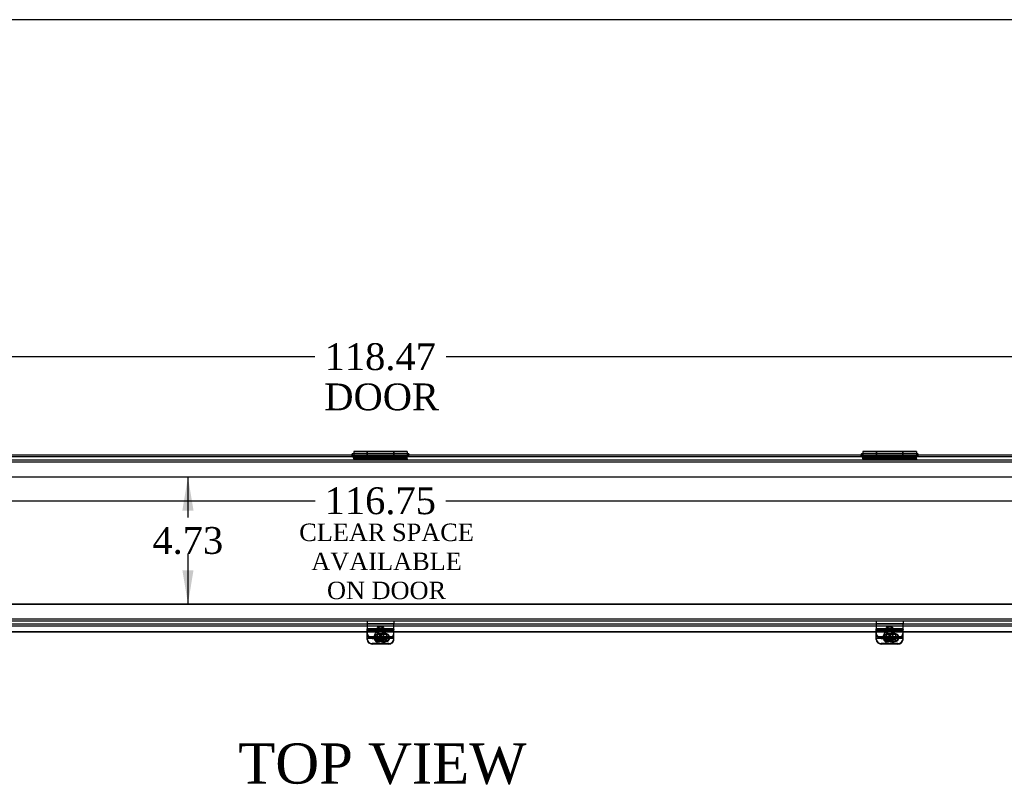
# Model space of a CAD drawing. Header units: inches. Extents: x 1 to 240, y -1 to 159.
# Tile 7 of 14: x 74 to 111, y 131 to 159. Entities that reach past the tile are written whole.
import ezdxf
from ezdxf.enums import TextEntityAlignment as Align
from ezdxf.lldxf.tags import DXFTag

# ---------------------------------------------------------------- set-up
doc = ezdxf.new("R2010")
doc.units = ezdxf.units.IN
doc.header["$MEASUREMENT"] = 0
for name, color, linetype in [('COM40176', 7, 'Continuous'), ('COM52631', 7, 'Continuous'), ('COM70693-12', 7, 'Continuous'), ('COM70694-12', 7, 'Continuous'), ('Default', 7, 'Continuous'), ('DV3_Default', 7, 'Continuous'), ('GSK11095', 7, 'Continuous'), ('HNG86641-1', 7, 'Continuous'), ('HNG86641-2', 7, 'Continuous'), ('HNG86641-3', 7, 'Continuous'), ('SCS19420', 7, 'Continuous')]:
    doc.layers.add(name, color=color, linetype=linetype)
doc.styles.add('SEACAD_Times_New_Roman', font='times.ttf')
tags = doc.linetypes.add('HIDDEN2', pattern=[0.1875, 0.125, -0.0625]).pattern_tags.tags
tags[6:7] = [DXFTag(74, 4), DXFTag(75, 0), DXFTag(340, '0'), DXFTag(46, 0.0), DXFTag(50, 0.0), DXFTag(44, 0.0), DXFTag(45, 0.0)]
tags[4:5] = [DXFTag(74, 4), DXFTag(75, 0), DXFTag(340, '0'), DXFTag(46, 0.0), DXFTag(50, 0.0), DXFTag(44, 0.0), DXFTag(45, 0.0)]
doc.dimstyles.new('HAMMOND_(STH_-_240x160)', dxfattribs={"dimtxt": 1, "dimasz": 1.25, "dimexe": 0.5, "dimexo": 0.5, "dimgap": 0.25, "dimtad": 0, "dimtih": 1, "dimtoh": 1, "dimzin": 0, "dimdsep": 46, "dimtxsty": 'SEACAD_Times_New_Roman', "dimblk1": '_SE_FILLED', "dimblk2": '_SE_FILLED', "dimsah": 1, "dimcen": 0.5, "dimadec": 0, "dimazin": 0, "dimtfac": 0.8, "dimtofl": 0, "dimtmove": 0, "dimatfit": 3, "dimfxl": 1, "dimtolj": 1, "dimtzin": 0, "dimarcsym": 0})

# ---------------------------------------------------------------- blocks, each defined once
blk = doc.blocks.new('SE2')
at = {"layer": 'COM40176', "color": 7, "linetype": 'HIDDEN2'}
for p, q in [((87.415, 136.471), (87.415, 136.479)), ((88.415, 136.479), (87.415, 136.479)), ((87.415, 136.471), (87.415, 136.46)), ((88.415, 136.455), (87.415, 136.455)), ((88.415, 136.422), (87.415, 136.422)), ((88.415, 136.471), (88.415, 136.479)), ((88.415, 136.471), (88.415, 136.46)), ((106.415, 136.471), (106.415, 136.479)), ((107.415, 136.479), (106.415, 136.479)), ((106.415, 136.471), (106.415, 136.46)), ((107.415, 136.455), (106.415, 136.455)), ((107.415, 136.422), (106.415, 136.422)), ((107.415, 136.471), (107.415, 136.479)), ((107.415, 136.471), (107.415, 136.46)), ((87.415, 136.198), (88.415, 136.198)), ((87.697, 136.168), (87.697, 136.144)), ((88.118, 136.295), (87.837, 136.295)), ((88.118, 136.271), (87.837, 136.271)), ((87.837, 136.04), (88.113, 136.04)), ((87.837, 136.016), (88.094, 136.016)), ((88.259, 136.144), (88.259, 136.168)), ((106.415, 136.198), (107.415, 136.198)), ((106.697, 136.168), (106.697, 136.144)), ((107.118, 136.295), (106.837, 136.295)), ((107.118, 136.271), (106.837, 136.271)), ((106.837, 136.04), (107.113, 136.04)), ((106.837, 136.016), (107.094, 136.016)), ((107.259, 136.144), (107.259, 136.168)), ((87.891, 135.941), (87.603, 135.941)), ((88.227, 135.941), (87.939, 135.941)), ((106.891, 135.941), (106.603, 135.941)), ((107.227, 135.941), (106.939, 135.941))]:
    blk.add_line(p, q, dxfattribs=at)
at = {"layer": 'COM40176', "color": 7, "linetype": 'Continuous'}
for p, q in [((87.415, 136.234), (87.415, 136.46)), ((88.415, 136.46), (87.415, 136.46)), ((88.415, 136.234), (88.415, 136.46)), ((106.415, 136.234), (106.415, 136.46)), ((107.415, 136.46), (106.415, 136.46)), ((107.415, 136.234), (107.415, 136.46)), ((87.415, 136.141), (87.415, 136.234)), ((87.415, 136.087), (87.415, 136.141)), ((87.415, 136.141), (88.415, 136.141)), ((88.094, 136.016), (88.118, 136.016)), ((88.113, 136.04), (88.118, 136.04)), ((88.415, 136.141), (88.415, 136.234)), ((88.415, 136.087), (88.415, 136.141)), ((106.415, 136.141), (106.415, 136.234)), ((106.415, 136.087), (106.415, 136.141)), ((106.415, 136.141), (107.415, 136.141)), ((107.094, 136.016), (107.118, 136.016)), ((107.113, 136.04), (107.118, 136.04)), ((107.415, 136.141), (107.415, 136.234)), ((107.415, 136.087), (107.415, 136.141)), ((88.227, 135.917), (87.603, 135.917)), ((107.227, 135.917), (106.603, 135.917))]:
    blk.add_line(p, q, dxfattribs=at)
at = {"layer": 'COM40176', "color": 7, "linetype": 'HIDDEN2'}
for centre, major_axis, start_param, end_param in [((87.603, 136.111), (0.188, 0), 3.141593, 4.712389), ((87.837, 136.168), (0.14, 0), 1.570796, 4.712389), ((87.837, 136.144), (0.14, 0), 1.570796, 4.712389), ((88.118, 136.168), (-0.14, 0), 2.930417, 4.712389), ((88.118, 136.144), (-0.14, 0), 3.121159, 4.712389), ((88.227, 136.111), (0.188, 0), 4.712389, 6.283185), ((106.603, 136.111), (0.188, 0), 3.141593, 4.712389), ((106.837, 136.168), (0.14, 0), 1.570796, 4.712389), ((106.837, 136.144), (0.14, 0), 1.570796, 4.712389), ((107.118, 136.168), (-0.141, 0), 2.930417, 4.712389), ((107.118, 136.144), (-0.141, 0), 3.121159, 4.712389), ((107.227, 136.111), (0.188, 0), 4.712389, 6.283185)]:
    blk.add_ellipse(centre, major_axis=major_axis, ratio=0.906308, start_param=start_param, end_param=end_param, dxfattribs=at)
at = {"layer": 'COM40176', "color": 7, "linetype": 'Continuous'}
for centre, major_axis, start_param, end_param in [((87.603, 136.087), (-0.188, 0), 0, 1.570796), ((88.118, 136.168), (-0.14, 0), 1.570796, 2.930417), ((88.118, 136.144), (-0.14, 0), 1.570796, 3.121159), ((88.227, 136.087), (-0.188, 0), 1.570796, 3.141593), ((106.603, 136.087), (-0.188, 0), 0, 1.570796), ((107.118, 136.168), (-0.141, 0), 1.570796, 2.930417), ((107.118, 136.144), (-0.141, 0), 1.570796, 3.121159), ((107.227, 136.087), (-0.188, 0), 1.570796, 3.141593)]:
    blk.add_ellipse(centre, major_axis=major_axis, ratio=0.906308, start_param=start_param, end_param=end_param, dxfattribs=at)
at = {"layer": 'COM52631', "color": 7, "linetype": 'HIDDEN2'}
for p, q in [((87.415, 136.781), (87.415, 136.686)), ((88.415, 136.781), (88.415, 136.686)), ((106.415, 136.781), (106.415, 136.686)), ((107.415, 136.781), (107.415, 136.686)), ((87.415, 136.686), (88.415, 136.686)), ((87.415, 136.686), (87.415, 136.658)), ((87.415, 136.658), (87.415, 136.479)), ((87.808, 136.384), (87.808, 136.344)), ((88.021, 136.344), (88.021, 136.384)), ((88.415, 136.658), (88.415, 136.686)), ((88.415, 136.479), (88.415, 136.658)), ((106.415, 136.686), (107.415, 136.686)), ((106.415, 136.686), (106.415, 136.658)), ((106.415, 136.658), (106.415, 136.479)), ((106.808, 136.384), (106.808, 136.344)), ((107.021, 136.344), (107.021, 136.384)), ((107.415, 136.658), (107.415, 136.686)), ((107.415, 136.479), (107.415, 136.658)), ((87.603, 136.158), (88.227, 136.158)), ((87.603, 136.118), (88.149, 136.118)), ((106.603, 136.158), (107.227, 136.158)), ((106.603, 136.118), (107.149, 136.118))]:
    blk.add_line(p, q, dxfattribs=at)
at = {"layer": 'COM52631', "color": 7, "linetype": 'Continuous'}
for p, q in [((88.149, 136.118), (88.227, 136.118)), ((107.149, 136.118), (107.227, 136.118))]:
    blk.add_line(p, q, dxfattribs=at)
at = {"layer": 'COM52631', "color": 7, "linetype": 'HIDDEN2'}
for centre, start_param, end_param in [((87.603, 136.328), 0, 1.570796), ((88.227, 136.328), 1.570796, 3.141593), ((106.603, 136.328), 0, 1.570796), ((107.227, 136.328), 1.570796, 3.141593), ((87.603, 136.288), 0, 1.570796), ((88.227, 136.288), 1.684063, 3.141593), ((106.603, 136.288), 0, 1.570796), ((107.227, 136.288), 1.684063, 3.141593)]:
    blk.add_ellipse(centre, major_axis=(-0.188, 0), ratio=0.906308, start_param=start_param, end_param=end_param, dxfattribs=at)
for centre, major_axis in [((87.915, 136.384), (0.106, 0)), ((87.915, 136.344), (0.106, 0)), ((106.915, 136.384), (0.107, 0)), ((106.915, 136.344), (0.107, 0))]:
    blk.add_ellipse(centre, major_axis=major_axis, ratio=0.906308, dxfattribs=at)
at = {"layer": 'COM52631', "color": 7, "linetype": 'Continuous'}
for centre in [(88.227, 136.288), (107.227, 136.288)]:
    blk.add_ellipse(centre, major_axis=(-0.188, 0), ratio=0.906308, start_param=1.570796, end_param=1.684063, dxfattribs=at)
at = {"layer": 'COM70693-12', "color": 7, "linetype": 'HIDDEN2'}
for p, q in [((28.04, 142.709), (147.79, 142.709)), ((28.681, 142.781), (147.149, 142.781)), ((28.681, 142.156), (147.149, 142.156)), ((28.681, 137.406), (147.149, 137.406)), ((28.04, 136.853), (147.79, 136.853)), ((28.681, 136.781), (147.149, 136.781))]:
    blk.add_line(p, q, dxfattribs=at)
at = {"layer": 'COM70694-12', "color": 7, "linetype": 'Continuous'}
for p, q in [((28.681, 142.968), (147.149, 142.968)), ((28.681, 136.593), (147.149, 136.593)), ((87.415, 136.374), (69.415, 136.374)), ((87.415, 136.357), (69.415, 136.357)), ((106.415, 136.374), (88.415, 136.374)), ((106.415, 136.357), (88.415, 136.357)), ((125.415, 136.374), (107.415, 136.374)), ((125.415, 136.357), (107.415, 136.357))]:
    blk.add_line(p, q, dxfattribs=at)
at = {"layer": 'COM70694-12', "color": 7, "linetype": 'HIDDEN2'}
for p, q in [((86.885, 142.896), (86.885, 142.968)), ((86.945, 142.968), (86.945, 142.896)), ((88.885, 142.896), (88.885, 142.968)), ((88.945, 142.968), (88.945, 142.896)), ((105.885, 142.896), (105.885, 142.968)), ((105.945, 142.968), (105.945, 142.896)), ((107.885, 142.896), (107.885, 142.968)), ((107.945, 142.968), (107.945, 142.896)), ((88.415, 136.374), (87.415, 136.374)), ((88.415, 136.357), (87.415, 136.357)), ((107.415, 136.374), (106.415, 136.374)), ((107.415, 136.357), (106.415, 136.357))]:
    blk.add_line(p, q, dxfattribs=at)
at = {"layer": 'GSK11095', "color": 7, "linetype": 'HIDDEN2'}
for p, q in [((147.149, 142.896), (28.681, 142.896)), ((147.149, 142.146), (28.681, 142.146)), ((28.681, 137.415), (147.149, 137.415)), ((28.681, 136.665), (147.149, 136.665))]:
    blk.add_line(p, q, dxfattribs=at)
at = {"layer": 'HNG86641-1', "color": 7, "linetype": 'Continuous'}
for p, q in [((87.419, 143.096), (87.419, 142.968)), ((88.411, 143.096), (87.419, 143.096)), ((88.411, 142.968), (88.411, 143.096)), ((106.419, 143.096), (106.419, 142.968)), ((107.411, 143.096), (106.419, 143.096)), ((107.411, 142.968), (107.411, 143.096))]:
    blk.add_line(p, q, dxfattribs=at)
at = {"layer": 'HNG86641-1', "color": 7, "linetype": 'HIDDEN2'}
for p, q in [((88.411, 143.021), (87.419, 143.021)), ((87.419, 142.968), (87.419, 142.901)), ((88.411, 142.901), (88.411, 142.968)), ((107.411, 143.021), (106.419, 143.021)), ((106.419, 142.968), (106.419, 142.901)), ((107.411, 142.901), (107.411, 142.968)), ((86.915, 142.821), (86.915, 142.896)), ((88.915, 142.821), (86.915, 142.821)), ((88.411, 142.932), (87.419, 142.932)), ((88.411, 142.901), (87.419, 142.901)), ((87.419, 142.896), (87.419, 142.901)), ((87.419, 142.896), (87.419, 142.821)), ((88.411, 142.901), (88.411, 142.896)), ((88.411, 142.896), (88.411, 142.821)), ((88.915, 142.821), (88.915, 142.896)), ((105.915, 142.821), (105.915, 142.896)), ((107.915, 142.821), (105.915, 142.821)), ((107.411, 142.932), (106.419, 142.932)), ((107.411, 142.901), (106.419, 142.901)), ((106.419, 142.896), (106.419, 142.901)), ((106.419, 142.896), (106.419, 142.821)), ((107.411, 142.901), (107.411, 142.896)), ((107.411, 142.896), (107.411, 142.821)), ((107.915, 142.821), (107.915, 142.896))]:
    blk.add_line(p, q, dxfattribs=at)
at = {"layer": 'HNG86641-2', "color": 7, "linetype": 'Continuous'}
for p, q in [((86.915, 143.096), (86.915, 142.968)), ((87.411, 143.096), (86.915, 143.096)), ((87.411, 143.096), (87.411, 142.968)), ((88.419, 142.968), (88.419, 143.096)), ((88.915, 143.096), (88.419, 143.096)), ((88.915, 143.096), (88.915, 142.968)), ((105.915, 143.096), (105.915, 142.968)), ((106.411, 143.096), (105.915, 143.096)), ((106.411, 143.096), (106.411, 142.968)), ((107.419, 142.968), (107.419, 143.096)), ((107.915, 143.096), (107.419, 143.096)), ((107.915, 143.096), (107.915, 142.968))]:
    blk.add_line(p, q, dxfattribs=at)
at = {"layer": 'HNG86641-2', "color": 7, "linetype": 'HIDDEN2'}
for p, q in [((87.411, 143.021), (86.915, 143.021)), ((86.915, 142.968), (86.915, 142.896)), ((87.411, 142.968), (87.411, 142.823)), ((88.915, 143.021), (88.419, 143.021)), ((88.419, 142.823), (88.419, 142.968)), ((88.915, 142.968), (88.915, 142.896)), ((106.411, 143.021), (105.915, 143.021)), ((105.915, 142.968), (105.915, 142.896)), ((106.411, 142.968), (106.411, 142.823)), ((107.915, 143.021), (107.419, 143.021)), ((107.419, 142.823), (107.419, 142.968)), ((107.915, 142.968), (107.915, 142.896)), ((86.915, 142.921), (87.411, 142.921)), ((86.915, 142.875), (87.411, 142.875)), ((86.915, 142.856), (88.915, 142.856)), ((86.915, 142.821), (86.915, 142.781)), ((88.419, 142.865), (87.411, 142.865)), ((87.411, 142.823), (87.411, 142.788)), ((87.411, 142.788), (88.419, 142.788)), ((88.419, 142.921), (88.915, 142.921)), ((88.419, 142.875), (88.915, 142.875)), ((88.419, 142.788), (88.419, 142.823)), ((88.915, 142.821), (88.915, 142.781)), ((105.915, 142.921), (106.411, 142.921)), ((105.915, 142.875), (106.411, 142.875)), ((105.915, 142.856), (107.915, 142.856)), ((105.915, 142.821), (105.915, 142.781)), ((107.419, 142.865), (106.411, 142.865)), ((106.411, 142.823), (106.411, 142.788)), ((106.411, 142.788), (107.419, 142.788)), ((107.419, 142.921), (107.915, 142.921)), ((107.419, 142.875), (107.915, 142.875)), ((107.419, 142.788), (107.419, 142.823)), ((107.915, 142.821), (107.915, 142.781))]:
    blk.add_line(p, q, dxfattribs=at)
at = {"layer": 'HNG86641-3', "color": 7, "linetype": 'Continuous'}
for p, q in [((86.915, 143.021), (86.902, 143.021)), ((87.419, 143.021), (87.411, 143.021)), ((88.419, 143.021), (88.411, 143.021)), ((88.927, 143.021), (88.915, 143.021)), ((105.915, 143.021), (105.902, 143.021)), ((106.419, 143.021), (106.411, 143.021)), ((107.419, 143.021), (107.411, 143.021)), ((107.927, 143.021), (107.915, 143.021))]:
    blk.add_line(p, q, dxfattribs=at)
at = {"layer": 'HNG86641-3', "color": 7, "linetype": 'HIDDEN2'}
for p, q in [((87.411, 143.021), (86.915, 143.021)), ((88.411, 143.021), (87.419, 143.021)), ((88.915, 143.021), (88.419, 143.021)), ((106.411, 143.021), (105.915, 143.021)), ((107.411, 143.021), (106.419, 143.021)), ((107.915, 143.021), (107.419, 143.021))]:
    blk.add_line(p, q, dxfattribs=at)
for centre, start, end in [((86.902, 142.958), 171.2572, 270), ((88.927, 142.958), 270, 0), ((88.927, 142.958), 0, 8.7428), ((105.902, 142.958), 171.2572, 270), ((107.927, 142.958), 270, 0), ((107.927, 142.958), 0, 8.7428)]:
    blk.add_arc(centre, 0.0625, start, end, dxfattribs=at)
at = {"layer": 'HNG86641-3', "color": 7, "linetype": 'Continuous'}
for centre, start, end in [((86.902, 142.958), 90, 171.2572), ((88.927, 142.958), 8.7428, 90), ((105.902, 142.958), 90, 171.2572), ((107.927, 142.958), 8.7428, 90)]:
    blk.add_arc(centre, 0.0625, start, end, dxfattribs=at)
at = {"layer": 'SCS19420', "color": 7, "linetype": 'HIDDEN2'}
for p, q in [((87.79, 136.477), (87.79, 136.193)), ((88.04, 136.193), (88.04, 136.477)), ((106.79, 136.477), (106.79, 136.193)), ((107.04, 136.193), (107.04, 136.477)), ((87.675, 136.181), (87.675, 136.168)), ((87.855, 136.179), (87.689, 136.179)), ((87.855, 136.151), (87.801, 136.151)), ((87.838, 136.193), (87.838, 136.174)), ((87.838, 136.193), (87.888, 136.193)), ((87.838, 136.174), (87.838, 136.173)), ((87.855, 136.174), (87.838, 136.174)), ((87.838, 136.173), (87.838, 136.141)), ((87.888, 136.147), (87.838, 136.147)), ((87.869, 136.193), (87.855, 136.179)), ((87.855, 136.178), (87.855, 136.179)), ((87.855, 136.178), (87.855, 136.151)), ((87.888, 136.174), (87.855, 136.174)), ((87.855, 136.151), (87.88, 136.173)), ((87.95, 136.264), (87.88, 136.264)), ((87.88, 136.264), (87.88, 136.232)), ((87.88, 136.232), (87.88, 136.222)), ((87.88, 136.222), (87.88, 136.173)), ((87.888, 136.238), (87.888, 136.219)), ((87.888, 136.238), (87.938, 136.238)), ((87.938, 136.219), (87.888, 136.219)), ((87.888, 136.219), (87.888, 136.174)), ((87.888, 136.147), (87.888, 136.141)), ((87.938, 136.238), (87.938, 136.219)), ((87.938, 136.174), (87.938, 136.219)), ((87.938, 136.193), (87.988, 136.193)), ((87.975, 136.174), (87.938, 136.174)), ((87.938, 136.147), (87.938, 136.141)), ((87.988, 136.147), (87.938, 136.147)), ((87.95, 136.264), (87.95, 136.232)), ((87.95, 136.222), (87.95, 136.232)), ((87.95, 136.173), (87.95, 136.222)), ((87.95, 136.173), (87.975, 136.151)), ((87.975, 136.179), (87.961, 136.193)), ((87.975, 136.179), (87.975, 136.178)), ((88.141, 136.179), (87.975, 136.179)), ((87.975, 136.151), (87.975, 136.178)), ((87.988, 136.174), (87.975, 136.174)), ((88.029, 136.151), (87.975, 136.151)), ((87.988, 136.193), (87.988, 136.174)), ((87.988, 136.173), (87.988, 136.174)), ((87.988, 136.141), (87.988, 136.173)), ((88.155, 136.168), (88.155, 136.181)), ((106.675, 136.181), (106.675, 136.168)), ((106.855, 136.179), (106.689, 136.179)), ((106.855, 136.151), (106.801, 136.151)), ((106.838, 136.193), (106.838, 136.174)), ((106.838, 136.193), (106.888, 136.193)), ((106.838, 136.174), (106.838, 136.173)), ((106.855, 136.174), (106.838, 136.174)), ((106.838, 136.173), (106.838, 136.141)), ((106.888, 136.147), (106.838, 136.147)), ((106.869, 136.193), (106.855, 136.179)), ((106.855, 136.178), (106.855, 136.179)), ((106.855, 136.178), (106.855, 136.151)), ((106.888, 136.174), (106.855, 136.174)), ((106.855, 136.151), (106.88, 136.173)), ((106.95, 136.264), (106.88, 136.264)), ((106.88, 136.264), (106.88, 136.232)), ((106.88, 136.232), (106.88, 136.222)), ((106.88, 136.222), (106.88, 136.173)), ((106.888, 136.238), (106.888, 136.219)), ((106.888, 136.238), (106.938, 136.238)), ((106.938, 136.219), (106.888, 136.219)), ((106.888, 136.219), (106.888, 136.174)), ((106.888, 136.147), (106.888, 136.141)), ((106.938, 136.238), (106.938, 136.219)), ((106.938, 136.174), (106.938, 136.219)), ((106.938, 136.193), (106.988, 136.193)), ((106.975, 136.174), (106.938, 136.174)), ((106.938, 136.147), (106.938, 136.141)), ((106.988, 136.147), (106.938, 136.147)), ((106.95, 136.264), (106.95, 136.232)), ((106.95, 136.222), (106.95, 136.232)), ((106.95, 136.173), (106.95, 136.222)), ((106.95, 136.173), (106.975, 136.151)), ((106.975, 136.179), (106.961, 136.193)), ((106.975, 136.179), (106.975, 136.178)), ((107.141, 136.179), (106.975, 136.179)), ((106.975, 136.151), (106.975, 136.178)), ((106.988, 136.174), (106.975, 136.174)), ((107.029, 136.151), (106.975, 136.151)), ((106.988, 136.193), (106.988, 136.174)), ((106.988, 136.173), (106.988, 136.174)), ((106.988, 136.141), (106.988, 136.173)), ((107.155, 136.168), (107.155, 136.181))]:
    blk.add_line(p, q, dxfattribs=at)
at = {"layer": 'SCS19420', "color": 7, "linetype": 'Continuous'}
for p, q in [((87.8, 136.087), (87.855, 136.087)), ((87.838, 136.141), (87.838, 136.128)), ((87.838, 136.128), (87.888, 136.128)), ((87.855, 136.115), (87.855, 136.128)), ((87.855, 136.087), (87.855, 136.115)), ((87.88, 136.065), (87.855, 136.087)), ((87.88, 136.098), (87.88, 136.092)), ((87.88, 136.092), (87.88, 136.065)), ((87.88, 136.065), (87.88, 136.014)), ((87.88, 136.037), (87.95, 136.037)), ((87.88, 136.014), (87.88, 136.006)), ((87.888, 136.141), (87.888, 136.128)), ((87.888, 136.128), (87.888, 136.083)), ((87.938, 136.102), (87.888, 136.102)), ((87.888, 136.083), (87.938, 136.083)), ((87.938, 136.141), (87.938, 136.128)), ((87.938, 136.128), (87.988, 136.128)), ((87.938, 136.083), (87.938, 136.128)), ((87.95, 136.092), (87.95, 136.098)), ((87.95, 136.065), (87.95, 136.092)), ((87.975, 136.087), (87.95, 136.065)), ((87.95, 136.014), (87.95, 136.065)), ((87.95, 136.006), (87.95, 136.014)), ((87.975, 136.128), (87.975, 136.115)), ((87.975, 136.115), (87.975, 136.087)), ((87.975, 136.087), (88.03, 136.087)), ((87.988, 136.128), (87.988, 136.141)), ((106.8, 136.087), (106.855, 136.087)), ((106.838, 136.141), (106.838, 136.128)), ((106.838, 136.128), (106.888, 136.128)), ((106.855, 136.115), (106.855, 136.128)), ((106.855, 136.087), (106.855, 136.115)), ((106.88, 136.065), (106.855, 136.087)), ((106.88, 136.098), (106.88, 136.092)), ((106.88, 136.092), (106.88, 136.065)), ((106.88, 136.065), (106.88, 136.014)), ((106.88, 136.037), (106.95, 136.037)), ((106.88, 136.014), (106.88, 136.006)), ((106.888, 136.141), (106.888, 136.128)), ((106.888, 136.128), (106.888, 136.083)), ((106.938, 136.102), (106.888, 136.102)), ((106.888, 136.083), (106.938, 136.083)), ((106.938, 136.141), (106.938, 136.128)), ((106.938, 136.128), (106.988, 136.128)), ((106.938, 136.083), (106.938, 136.128)), ((106.95, 136.092), (106.95, 136.098)), ((106.95, 136.065), (106.95, 136.092)), ((106.975, 136.087), (106.95, 136.065)), ((106.95, 136.014), (106.95, 136.065)), ((106.95, 136.006), (106.95, 136.014)), ((106.975, 136.128), (106.975, 136.115)), ((106.975, 136.115), (106.975, 136.087)), ((106.975, 136.087), (107.03, 136.087)), ((106.988, 136.128), (106.988, 136.141))]:
    blk.add_line(p, q, dxfattribs=at)
for centre, radius, start, end in [((87.707, 136.13), 0.0223, 184.8988, 222.8675), ((87.789, 136.274), 0.187, 238.3771, 273.3186), ((87.915, 141.817), 5.811, 269.6549, 270.3451), ((88.042, 136.269), 0.182, 266.1841, 302.1202), ((88.123, 136.13), 0.0223, 317.1374, 355.0963), ((106.707, 136.13), 0.0223, 184.8988, 222.8675), ((106.789, 136.274), 0.187, 238.3771, 273.3186), ((106.915, 141.817), 5.811, 269.6549, 270.3451), ((107.042, 136.269), 0.182, 266.1841, 302.1202), ((107.123, 136.13), 0.0223, 317.1374, 355.0963)]:
    blk.add_arc(centre, radius, start, end, dxfattribs=at)
at = {"layer": 'SCS19420', "color": 7, "linetype": 'HIDDEN2'}
for centre, radius, start, end in [((87.788, 136.333), 0.183, 237.9577, 273.8444), ((87.915, 140.296), 4.063, 269.5065, 270.4935), ((88.039, 136.344), 0.194, 267.1603, 301.0377), ((106.788, 136.333), 0.183, 237.9577, 273.8444), ((106.915, 140.296), 4.063, 269.5065, 270.4935), ((107.039, 136.344), 0.194, 267.1603, 301.0377)]:
    blk.add_arc(centre, radius, start, end, dxfattribs=at)
for centre, major_axis in [((87.915, 136.477), (-0.125, 0)), ((87.915, 136.502), (0.065, 0)), ((106.915, 136.477), (0.125, 0)), ((106.915, 136.502), (-0.065, 0)), ((87.915, 136.193), (-0.125, 0)), ((106.915, 136.193), (-0.125, 0))]:
    blk.add_ellipse(centre, major_axis=major_axis, ratio=0.906308, dxfattribs=at)
for centre, major_axis, start_param, end_param in [((87.915, 136.181), (0.24, 0), 2.81217, 3.141593), ((87.915, 136.149), (0.231, 0), 3.027001, 3.181561), ((87.915, 136.181), (0.24, 0), 5.683863, 5.98907), ((87.915, 136.181), (0.24, 0), 0, 0.58397), ((87.915, 136.149), (-0.231, 0), 3.101624, 3.256184), ((87.915, 136.181), (0.24, 0), 6.006445, 6.283185), ((106.915, 136.181), (0.24, 0), 2.81217, 3.141593), ((106.915, 136.149), (0.231, 0), 3.027001, 3.181561), ((106.915, 136.181), (0.24, 0), 5.683863, 5.98907), ((106.915, 136.181), (0.24, 0), 0, 0.58397), ((106.915, 136.149), (-0.231, 0), 3.101624, 3.256184), ((106.915, 136.181), (0.24, 0), 6.006445, 6.283185)]:
    blk.add_ellipse(centre, major_axis=major_axis, ratio=0.906308, start_param=start_param, end_param=end_param, dxfattribs=at)
at = {"layer": 'SCS19420', "color": 7, "linetype": 'Continuous'}
for centre, major_axis, start_param, end_param in [((87.915, 136.149), (0.231, 0), 3.181561, 3.243651), ((87.915, 136.149), (-0.231, 0), 3.039534, 3.101624), ((106.915, 136.149), (0.231, 0), 3.181561, 3.243651), ((106.915, 136.149), (-0.231, 0), 3.039534, 3.101624)]:
    blk.add_ellipse(centre, major_axis=major_axis, ratio=0.906308, start_param=start_param, end_param=end_param, dxfattribs=at)
at = {"layer": 'SCS19420', "color": 7, "linetype": 'HIDDEN2'}
for points, knots in [([(88.114, 136.303), (88.11, 136.309), (88.1, 136.323), (88.077, 136.344), (88.048, 136.365), (88.015, 136.382), (87.98, 136.394), (87.943, 136.4), (87.906, 136.402), (87.869, 136.398), (87.832, 136.388), (87.798, 136.374), (87.767, 136.355), (87.739, 136.332), (87.716, 136.305), (87.698, 136.278), (87.692, 136.261), (87.689, 136.253)], [0, 0, 0, 0, 0.039412, 0.10913, 0.179006, 0.24903, 0.319178, 0.389424, 0.459743, 0.530113, 0.600508, 0.670902, 0.741265, 0.811558, 0.88174, 0.951769, 1, 1, 1, 1]), ([(107.114, 136.303), (107.11, 136.309), (107.1, 136.323), (107.077, 136.344), (107.048, 136.365), (107.015, 136.382), (106.98, 136.394), (106.943, 136.4), (106.906, 136.402), (106.869, 136.398), (106.832, 136.388), (106.798, 136.374), (106.767, 136.355), (106.739, 136.332), (106.716, 136.305), (106.698, 136.278), (106.692, 136.261), (106.689, 136.253)], [0, 0, 0, 0, 0.039412, 0.10913, 0.179006, 0.24903, 0.319178, 0.389424, 0.459743, 0.530113, 0.600508, 0.670902, 0.741265, 0.811558, 0.88174, 0.951769, 1, 1, 1, 1]), ([(87.676, 136.169), (87.676, 136.16), (87.676, 136.151), (87.676, 136.142), (87.677, 136.141)], [0, 0, 0, 0, 0.03248869, 0.03852271, 0.03852271, 0.03852271, 0.03852271]), ([(87.685, 136.173), (87.686, 136.176), (87.686, 136.178), (87.689, 136.179), (87.69, 136.179), (87.691, 136.178)], [0, 0, 0, 0, 0.5, 0.5, 1, 1, 1, 1]), ([(87.88, 136.204), (87.875, 136.199), (87.87, 136.195), (87.863, 136.187), (87.861, 136.185), (87.858, 136.181), (87.857, 136.18), (87.856, 136.177), (87.855, 136.175), (87.855, 136.174)], [0, 0, 0, 0, 0.5, 0.5, 0.75, 0.75, 0.875, 0.875, 1, 1, 1, 1]), ([(87.975, 136.174), (87.975, 136.175), (87.974, 136.177), (87.973, 136.18), (87.972, 136.181), (87.969, 136.185), (87.967, 136.187), (87.96, 136.195), (87.955, 136.199), (87.95, 136.204)], [0, 0, 0, 0, 0.125, 0.125, 0.25, 0.25, 0.5, 0.5, 1, 1, 1, 1]), ([(88.139, 136.178), (88.14, 136.179), (88.141, 136.179), (88.144, 136.178), (88.144, 136.176), (88.145, 136.173)], [0, 0, 0, 0, 0.5, 0.5, 1, 1, 1, 1]), ([(88.153, 136.141), (88.154, 136.144), (88.155, 136.154), (88.155, 136.162), (88.155, 136.168)], [0.96193963, 0.96193963, 0.96193963, 0.96193963, 0.97686846, 1, 1, 1, 1]), ([(106.676, 136.169), (106.676, 136.16), (106.676, 136.151), (106.676, 136.142), (106.677, 136.141)], [0, 0, 0, 0, 0.03248869, 0.03852271, 0.03852271, 0.03852271, 0.03852271]), ([(106.685, 136.173), (106.686, 136.176), (106.686, 136.178), (106.689, 136.179), (106.69, 136.179), (106.691, 136.178)], [0, 0, 0, 0, 0.5, 0.5, 1, 1, 1, 1]), ([(106.88, 136.204), (106.875, 136.199), (106.87, 136.195), (106.863, 136.187), (106.861, 136.185), (106.858, 136.181), (106.857, 136.18), (106.856, 136.177), (106.855, 136.175), (106.855, 136.174)], [0, 0, 0, 0, 0.5, 0.5, 0.75, 0.75, 0.875, 0.875, 1, 1, 1, 1]), ([(106.975, 136.174), (106.975, 136.175), (106.974, 136.177), (106.973, 136.18), (106.972, 136.181), (106.969, 136.185), (106.967, 136.187), (106.96, 136.195), (106.955, 136.199), (106.95, 136.204)], [0, 0, 0, 0, 0.125, 0.125, 0.25, 0.25, 0.5, 0.5, 1, 1, 1, 1]), ([(107.139, 136.178), (107.14, 136.179), (107.141, 136.179), (107.144, 136.178), (107.144, 136.176), (107.145, 136.173)], [0, 0, 0, 0, 0.5, 0.5, 1, 1, 1, 1]), ([(107.153, 136.141), (107.154, 136.144), (107.155, 136.154), (107.155, 136.162), (107.155, 136.168)], [0.96193963, 0.96193963, 0.96193963, 0.96193963, 0.97686846, 1, 1, 1, 1])]:
    blk.add_open_spline(points, degree=3, knots=knots, dxfattribs=at)
at = {"layer": 'SCS19420', "color": 7, "linetype": 'Continuous'}
for points, knots in [([(87.677, 136.141), (87.678, 136.131), (87.682, 136.109), (87.694, 136.077), (87.711, 136.045), (87.733, 136.017), (87.76, 135.993), (87.79, 135.972), (87.823, 135.956), (87.859, 135.945), (87.896, 135.939), (87.933, 135.939), (87.971, 135.945), (88.007, 135.956), (88.041, 135.972), (88.072, 135.994), (88.099, 136.019), (88.121, 136.049), (88.138, 136.081), (88.148, 136.112), (88.152, 136.133), (88.153, 136.141)], [0.0385227, 0.0385227, 0.0385227, 0.0385227, 0.0811126, 0.1296174, 0.1781309, 0.226773, 0.2756419, 0.3248048, 0.3742945, 0.4241118, 0.4742329, 0.5246175, 0.575213, 0.6259337, 0.6766965, 0.7274024, 0.777943, 0.828216, 0.8781441, 0.927691, 0.9619396, 0.9619396, 0.9619396, 0.9619396]), ([(87.855, 136.128), (87.855, 136.126), (87.855, 136.125), (87.857, 136.122), (87.858, 136.121), (87.861, 136.117), (87.863, 136.114), (87.87, 136.107), (87.875, 136.102), (87.88, 136.098)], [0, 0, 0, 0, 0.125, 0.125, 0.25, 0.25, 0.5, 0.5, 1, 1, 1, 1]), ([(87.95, 136.098), (87.955, 136.102), (87.96, 136.107), (87.967, 136.114), (87.969, 136.117), (87.972, 136.121), (87.973, 136.122), (87.974, 136.125), (87.975, 136.126), (87.975, 136.128)], [0, 0, 0, 0, 0.5, 0.5, 0.75, 0.75, 0.875, 0.875, 1, 1, 1, 1]), ([(106.677, 136.141), (106.678, 136.131), (106.682, 136.109), (106.694, 136.077), (106.711, 136.045), (106.733, 136.017), (106.76, 135.993), (106.79, 135.972), (106.823, 135.956), (106.859, 135.945), (106.896, 135.939), (106.933, 135.939), (106.971, 135.945), (107.007, 135.956), (107.041, 135.972), (107.072, 135.994), (107.099, 136.019), (107.121, 136.049), (107.138, 136.081), (107.148, 136.112), (107.152, 136.133), (107.153, 136.141)], [0.0385227, 0.0385227, 0.0385227, 0.0385227, 0.0811126, 0.1296174, 0.1781309, 0.226773, 0.2756419, 0.3248048, 0.3742945, 0.4241118, 0.4742329, 0.5246175, 0.575213, 0.6259337, 0.6766965, 0.7274024, 0.777943, 0.828216, 0.8781441, 0.927691, 0.9619396, 0.9619396, 0.9619396, 0.9619396]), ([(106.855, 136.128), (106.855, 136.126), (106.855, 136.125), (106.857, 136.122), (106.858, 136.121), (106.861, 136.117), (106.863, 136.114), (106.87, 136.107), (106.875, 136.102), (106.88, 136.098)], [0, 0, 0, 0, 0.125, 0.125, 0.25, 0.25, 0.5, 0.5, 1, 1, 1, 1]), ([(106.95, 136.098), (106.955, 136.102), (106.96, 136.107), (106.967, 136.114), (106.969, 136.117), (106.972, 136.121), (106.973, 136.122), (106.974, 136.125), (106.975, 136.126), (106.975, 136.128)], [0, 0, 0, 0, 0.5, 0.5, 0.75, 0.75, 0.875, 0.875, 1, 1, 1, 1])]:
    blk.add_open_spline(points, degree=3, knots=knots, dxfattribs=at)
at = {"layer": 'DV3_Default', "insert": (88.141, 140.408), "char_height": 0.65, "width": 6.4561, "attachment_point": 2}
blk.add_mtext('{\\fTimes New Roman|b0||i0||c0|p34;\\C7;\\H0.65;\\W1.;CLEAR SPACE\\P}{\\fTimes New Roman|b0||i0||c0|p34;\\C7;\\H0.65;\\W1.;AVAILABLE \\P}{\\fTimes New Roman|b0||i0||c0|p34;\\C7;\\H0.65;\\W1.;ON DOOR}', dxfattribs=at)
blk = doc.blocks.new('DMBLK108')
at = {"layer": 'Default', "linetype": 'Continuous', "transparency": 16777216}
for points in [[(29.931, 146.843), (28.681, 146.635), (29.931, 146.427)], [(145.899, 146.843), (145.899, 146.427), (147.149, 146.635)]]:
    blk.add_hatch(color=7, dxfattribs=at).paths.add_polyline_path(points)
at = {"layer": 'Default', "color": 7, "linetype": 'Continuous', "transparency": 16777216}
for p, q in [((28.681, 143.36), (28.681, 147.135)), ((147.149, 140.28), (147.149, 147.135)), ((28.681, 146.635), (85.468, 146.635)), ((90.362, 146.635), (147.149, 146.635))]:
    blk.add_line(p, q, dxfattribs=at)
at = {"layer": 'Default', "color": 7, "linetype": 'Continuous', "transparency": 16777216, "style": 'SEACAD_Times_New_Roman'}
for s, p in [('118.47', (85.83, 147.135)), ('DOOR', (85.818, 145.635))]:
    blk.add_text(s, height=1, dxfattribs=at).set_placement(p, align=Align.TOP_LEFT)
blk = doc.blocks.new('_SE_FILLED')
at = {"color": 0}
blk.add_line((0, 0), (-1, 0), dxfattribs=at)
blk.add_solid([(0, 0), (-1, -0.1665), (-1, 0.1665), (0, 0)], dxfattribs=at)
blk = doc.blocks.new('DMBLK112')
at = {"layer": 'Default', "linetype": 'Continuous', "transparency": 16777216}
for points in [[(80.521, 140.896), (80.937, 140.896), (80.729, 142.146)], [(80.521, 138.665), (80.729, 137.415), (80.937, 138.665)]]:
    blk.add_hatch(color=7, dxfattribs=at).paths.add_polyline_path(points)
at = {"layer": 'Default', "color": 7, "linetype": 'Continuous', "transparency": 16777216}
for p, q in [((80.729, 142.146), (80.729, 140.63)), ((80.729, 139.28), (80.729, 137.415))]:
    blk.add_line(p, q, dxfattribs=at)
at = {"layer": 'Default', "color": 7, "linetype": 'Continuous', "transparency": 16777216, "style": 'SEACAD_Times_New_Roman'}
blk.add_text('4.73', height=1, dxfattribs=at).set_placement((79.402, 140.28), align=Align.TOP_LEFT)
blk = doc.blocks.new('DMBLK124')
at = {"layer": 'Default', "linetype": 'Continuous', "transparency": 16777216}
for points in [[(30.79, 141.053), (30.79, 141.469), (29.54, 141.261)], [(145.04, 141.053), (146.29, 141.261), (145.04, 141.469)]]:
    blk.add_hatch(color=7, dxfattribs=at).paths.add_polyline_path(points)
at = {"layer": 'Default', "color": 7, "linetype": 'Continuous', "transparency": 16777216}
for p, q in [((29.54, 141.261), (85.48, 141.261)), ((90.35, 141.261), (146.29, 141.261))]:
    blk.add_line(p, q, dxfattribs=at)
at = {"layer": 'Default', "color": 7, "linetype": 'Continuous', "transparency": 16777216, "style": 'SEACAD_Times_New_Roman'}
blk.add_text('116.75', height=1, dxfattribs=at).set_placement((85.83, 141.761), align=Align.TOP_LEFT)
blk = doc.blocks.new('BORDER')
at = {"layer": 'Default', "color": 7, "linetype": 'Continuous'}
blk.add_line((0, 27.86), (-41.86, 27.86), dxfattribs=at)

msp = doc.modelspace()

# ---------------------------------------------------------------- block references
at = {"layer": 'Default', "color": 7, "xscale": 5.7, "yscale": 5.7, "zscale": 5.7}
msp.add_blockref('BORDER', (239.562, 0.401), dxfattribs=at)
at = {"layer": 'Default'}
msp.add_blockref('SE2', (0, 0), dxfattribs=at)

# ---------------------------------------------------------------- texts
at = {"layer": 'Default', "color": 7, "linetype": 'Continuous', "style": 'SEACAD_Times_New_Roman'}
msp.add_text('TOP VIEW', height=1.5, dxfattribs=at).set_placement((82.605, 132.211), align=Align.TOP_LEFT)

# ---------------------------------------------------------------- dimensions: what is measured, and where the dimension line sits
at = {"layer": 'Default', "color": 7, "linetype": 'Continuous'}
dim = msp.add_linear_dim(base=(147.149, 146.635), p1=(28.681, 142.86), p2=(147.149, 139.78), text='\\A1;<>\\PDOOR', dimstyle='HAMMOND_(STH_-_240x160)', dxfattribs=at)
dim.commit()
dim.dimension.update_dxf_attribs({"geometry": 'DMBLK108', "text_midpoint": (87.915, 146.635), "dimtype": 160})
for base, p1, p2, angle, picture, middle in [((29.54, 141.261), (29.54, 142.125), (146.29, 142.125), 0, 'DMBLK124', (87.915, 141.261)), ((80.729, 142.146), (87.915, 142.146), (87.915, 137.415), 270, 'DMBLK112', (80.729, 139.78))]:
    dim = msp.add_linear_dim(base=base, p1=p1, p2=p2, angle=angle, text='\\A1;<>', dimstyle='HAMMOND_(STH_-_240x160)', dxfattribs=at)
    dim.commit()
    dim.dimension.update_dxf_attribs({"geometry": picture, "text_midpoint": middle, "dimtype": 161})

doc.saveas('drawing.dxf')
